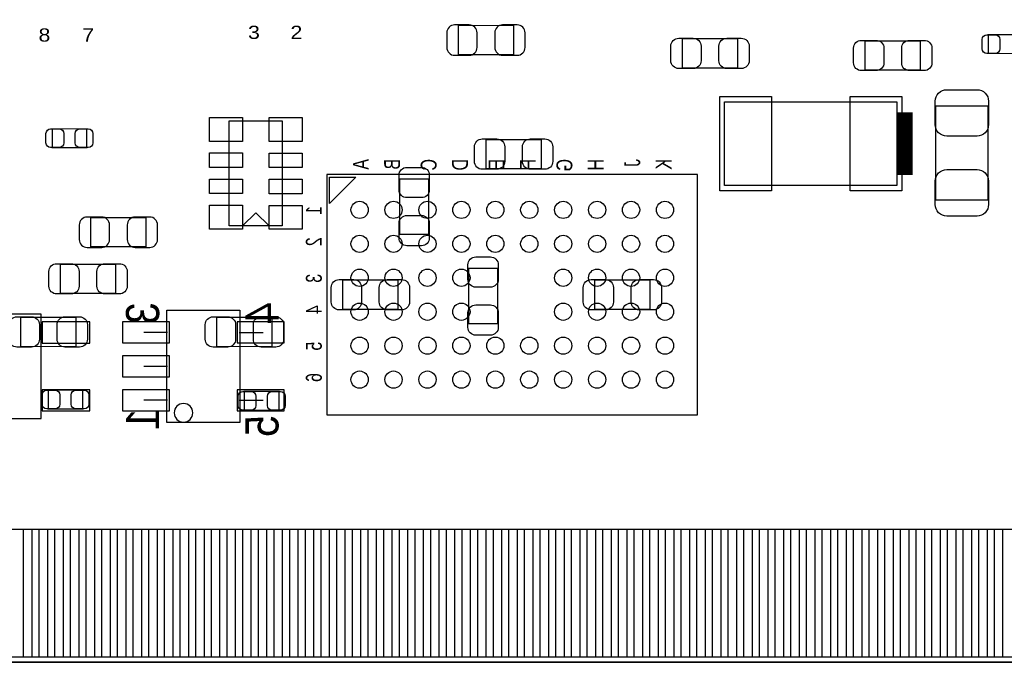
# Model space of a CAD drawing. Extents: x 7.2 to 74.8, y 33.9 to 67.
# Tile 4 of 8: x 39.6 to 58.5, y 34 to 46.3. Entities that reach past the tile are written whole.
import ezdxf
from ezdxf.enums import TextEntityAlignment as Align

# ---------------------------------------------------------------- set-up
doc = ezdxf.new("R2010")
doc.units = 0
for name, color, linetype in [('BG_OUTLINE', 3, 'CONTINUOUS'), ('PG_ASSEMBLY_BOTTOM', 140, 'CONTINUOUS'), ('PG_ASSEMBLY_TOP', 140, 'CONTINUOUS'), ('PIN_BOTTOM', 2, 'CONTINUOUS'), ('PIN_TOP', 160, 'CONTINUOUS')]:
    doc.layers.add(name, color=color, linetype=linetype)

msp = doc.modelspace()

# ---------------------------------------------------------------- linework, layer by layer
at = {"layer": 'BG_OUTLINE'}
msp.add_lwpolyline([(74.799952, 55.992776, 0.414214), (72.800972, 53.993796, 0.414214), (74.799952, 51.994816), (74.799952, 33.993836), (23.949152, 33.993836), (23.949152, 37.493956, 0.414214), (23.451312, 37.994336, 0.414214), (22.950932, 37.493956), (22.950932, 33.993836), (7.200392, 33.993836), (7.200392, 51.994816, 0.414214), (9.199372, 53.993796, 0.414214), (7.200392, 55.992776), (7.199884, 66.987928), (74.799952, 66.987928)], format="xyb", close=True, dxfattribs=at)
at = {"layer": 'PG_ASSEMBLY_BOTTOM', "const_width": 0.024892}
for points in [[(49.109884, 45.628052), (49.109884, 46.187868), (48.049688, 46.187868), (48.049688, 45.628052), (49.109884, 45.628052)], [(42.069512, 41.950132), (42.069512, 42.509948), (41.009316, 42.509948), (41.009316, 41.950132), (42.069512, 41.950132)]]:
    msp.add_lwpolyline(points, dxfattribs=at)
at = {"layer": 'PG_ASSEMBLY_BOTTOM'}
for points in [[(52.634896, 43.332146), (45.535088, 43.332146), (45.535088, 38.732206), (52.634896, 38.732206), (52.634896, 43.332146)], [(38.808152, 40.661336), (38.808152, 38.659816), (40.057832, 38.659816), (40.057832, 40.661336), (38.808152, 40.661336)], [(42.466768, 38.585394), (42.466768, 40.735504), (43.866816, 40.735504), (43.866816, 38.585394), (42.466768, 38.585394)], [(42.480992, 40.310816), (42.023792, 40.310816)], [(43.852592, 40.310816), (44.309792, 40.310816)], [(42.480992, 39.660576), (42.023792, 39.660576)], [(42.480992, 39.010336), (42.023792, 39.010336)], [(43.852592, 39.010336), (44.309792, 39.010336)]]:
    msp.add_lwpolyline(points, dxfattribs=at)
msp.add_lwpolyline([(45.584872, 43.282108), (46.084998, 43.282108), (45.584872, 42.782236)], close=True, dxfattribs=at)
msp.add_lwpolyline([(42.963592, 38.771576, 1), (42.607992, 38.771576, 1), (42.963592, 38.771576)], format="xyb", dxfattribs=at)
at = {"layer": 'PG_ASSEMBLY_TOP'}
for points, const_width in [([(58.20664, 45.651674), (58.20664, 46.011846), (58.866532, 46.011846), (58.866532, 45.651674), (58.20664, 45.651674)], 0.024892), ([(53.402484, 45.933868), (53.402484, 45.374052), (52.342288, 45.374052), (52.342288, 45.933868), (53.402484, 45.933868)], 0.024892), ([(55.844186, 45.33392), (55.844186, 45.893736), (56.904382, 45.893736), (56.904382, 45.33392), (55.844186, 45.33392)], 0.024892), ([(56.603646, 43.32732), (56.603646, 44.5262)], 0.29972), ([(57.19826, 44.648882), (58.198512, 44.648882), (58.198512, 42.849038), (57.19826, 42.849038), (57.19826, 44.648882)], 0.024892), ([(40.271446, 43.84929), (40.271446, 44.209462), (40.931338, 44.209462), (40.931338, 43.84929), (40.271446, 43.84929)], 0.024892), ([(49.64049, 44.004484), (49.64049, 43.444668), (48.580294, 43.444668), (48.580294, 44.004484), (49.64049, 44.004484)], 0.024892), ([(46.925484, 43.251374), (47.4853, 43.251374), (47.4853, 42.191178), (46.925484, 42.191178), (46.925484, 43.251374)], 0.024892), ([(40.426894, 41.057068), (40.426894, 41.616884), (41.48709, 41.616884), (41.48709, 41.057068), (40.426894, 41.057068)], 0.024892), ([(48.8061, 40.476678), (48.246284, 40.476678), (48.246284, 41.536874), (48.8061, 41.536874), (48.8061, 40.476678)], 0.024892), ([(46.89729, 41.312084), (46.89729, 40.752268), (45.837094, 40.752268), (45.837094, 41.312084), (46.89729, 41.312084)], 0.024892), ([(50.663094, 40.752268), (50.663094, 41.312084), (51.72329, 41.312084), (51.72329, 40.752268), (50.663094, 40.752268)], 0.024892), ([(39.664894, 40.041068), (39.664894, 40.600884), (40.72509, 40.600884), (40.72509, 40.041068), (39.664894, 40.041068)], 0.024892), ([(43.424094, 40.041068), (43.424094, 40.600884), (44.48429, 40.600884), (44.48429, 40.041068), (43.424094, 40.041068)], 0.024892), ([(40.855138, 39.205662), (40.855138, 38.84549), (40.195246, 38.84549), (40.195246, 39.205662), (40.855138, 39.205662)], 0.024892), ([(44.614338, 39.180262), (44.614338, 38.82009), (43.954446, 38.82009), (43.954446, 39.180262), (44.614338, 39.180262)], 0.024892)]:
    msp.add_lwpolyline(points, dxfattribs=dict(at, const_width=const_width))
msp.add_lwpolyline([(56.453786, 44.72686), (56.453786, 43.12666), (53.151786, 43.12666), (53.151786, 44.72686)], close=True, dxfattribs=at)
for points in [[(43.6626, 42.3545), (43.6626, 44.3611), (44.6786, 44.3611), (44.6786, 42.3545), (43.6626, 42.3545)], [(44.1706, 42.60342), (43.9166, 42.34942)], [(44.1706, 42.60342), (44.4246, 42.34942)], [(23.949152, 33.993836), (74.80046, 33.994344)], [(23.949152, 33.993836), (74.80046, 33.994344)]]:
    msp.add_lwpolyline(points, dxfattribs=at)
at = {"layer": 'PIN_BOTTOM'}
for points in [[(47.979838, 45.617892), (48.259746, 45.617892, 0.414846), (48.40986, 45.768006), (48.40986, 46.047914, 0.414846), (48.259746, 46.198028), (47.979838, 46.198028, 0.414846), (47.829724, 46.047914), (47.829724, 45.768006, 0.414846)], [(49.179734, 46.198028), (48.899826, 46.198028, 0.414846), (48.749712, 46.047914), (48.749712, 45.768006, 0.414846), (48.899826, 45.617892), (49.179734, 45.617892, 0.414846), (49.329848, 45.768006), (49.329848, 46.047914, 0.414846)], [(40.939466, 41.939972), (41.219374, 41.939972, 0.414846), (41.369488, 42.090086), (41.369488, 42.369994, 0.414846), (41.219374, 42.520108), (40.939466, 42.520108, 0.414846), (40.789352, 42.369994), (40.789352, 42.090086, 0.414846)], [(42.139362, 42.520108), (41.859454, 42.520108, 0.414846), (41.70934, 42.369994), (41.70934, 42.090086, 0.414846), (41.859454, 41.939972), (42.139362, 41.939972, 0.414846), (42.289476, 42.090086), (42.289476, 42.369994, 0.414846)]]:
    msp.add_lwpolyline(points, format="xyb", close=True, dxfattribs=at)
for points in [[(40.990012, 40.514016), (40.075612, 40.514016), (40.075612, 40.107616), (40.990012, 40.107616)], [(41.617011, 40.110791), (42.516933, 40.110791), (42.516933, 40.510841), (41.617011, 40.510841)], [(43.816651, 40.110791), (44.716573, 40.110791), (44.716573, 40.510841), (43.816651, 40.510841)], [(41.617011, 39.460551), (42.516933, 39.460551), (42.516933, 39.860601), (41.617011, 39.860601)], [(40.990012, 39.213536), (40.075612, 39.213536), (40.075612, 38.807136), (40.990012, 38.807136)], [(41.617011, 38.810311), (42.516933, 38.810311), (42.516933, 39.210361), (41.617011, 39.210361)], [(43.816651, 38.810311), (44.716573, 38.810311), (44.716573, 39.210361), (43.816651, 39.210361)], [(39.421816, 34.09442), (39.421816, 36.54425), (39.879016, 36.54425), (39.879016, 34.09442)], [(40.021764, 34.09442), (40.021764, 36.54425), (40.478964, 36.54425), (40.478964, 34.09442)], [(40.621712, 34.09442), (40.621712, 36.54425), (41.078912, 36.54425), (41.078912, 34.09442)], [(41.221914, 34.09442), (41.221914, 36.54425), (41.679114, 36.54425), (41.679114, 34.09442)], [(41.821862, 34.09442), (41.821862, 36.54425), (42.279062, 36.54425), (42.279062, 34.09442)], [(42.42181, 34.09442), (42.42181, 36.54425), (42.87901, 36.54425), (42.87901, 34.09442)], [(43.021758, 34.09442), (43.021758, 36.54425), (43.478958, 36.54425), (43.478958, 34.09442)], [(43.621706, 34.09442), (43.621706, 36.54425), (44.078906, 36.54425), (44.078906, 34.09442)], [(44.221908, 34.09442), (44.221908, 36.54425), (44.679108, 36.54425), (44.679108, 34.09442)], [(44.821856, 34.09442), (44.821856, 36.54425), (45.279056, 36.54425), (45.279056, 34.09442)], [(45.421804, 34.09442), (45.421804, 36.54425), (45.879004, 36.54425), (45.879004, 34.09442)], [(46.021752, 34.09442), (46.021752, 36.54425), (46.478952, 36.54425), (46.478952, 34.09442)], [(46.6217, 34.09442), (46.6217, 36.54425), (47.0789, 36.54425), (47.0789, 34.09442)], [(47.221902, 34.09442), (47.221902, 36.54425), (47.679102, 36.54425), (47.679102, 34.09442)], [(47.82185, 34.09442), (47.82185, 36.54425), (48.27905, 36.54425), (48.27905, 34.09442)], [(48.421798, 34.09442), (48.421798, 36.54425), (48.878998, 36.54425), (48.878998, 34.09442)], [(49.021746, 34.09442), (49.021746, 36.54425), (49.478946, 36.54425), (49.478946, 34.09442)], [(49.621694, 34.09442), (49.621694, 36.54425), (50.078894, 36.54425), (50.078894, 34.09442)], [(50.221896, 34.09442), (50.221896, 36.54425), (50.679096, 36.54425), (50.679096, 34.09442)], [(50.821844, 34.09442), (50.821844, 36.54425), (51.279044, 36.54425), (51.279044, 34.09442)], [(51.421792, 34.09442), (51.421792, 36.54425), (51.878992, 36.54425), (51.878992, 34.09442)], [(52.02174, 34.09442), (52.02174, 36.54425), (52.47894, 36.54425), (52.47894, 34.09442)], [(52.621688, 34.09442), (52.621688, 36.54425), (53.078888, 36.54425), (53.078888, 34.09442)], [(53.22189, 34.09442), (53.22189, 36.54425), (53.67909, 36.54425), (53.67909, 34.09442)], [(53.821838, 34.09442), (53.821838, 36.54425), (54.279038, 36.54425), (54.279038, 34.09442)], [(54.421786, 34.09442), (54.421786, 36.54425), (54.878986, 36.54425), (54.878986, 34.09442)], [(55.021734, 34.09442), (55.021734, 36.54425), (55.478934, 36.54425), (55.478934, 34.09442)], [(55.621682, 34.09442), (55.621682, 36.54425), (56.078882, 36.54425), (56.078882, 34.09442)], [(56.221884, 34.09442), (56.221884, 36.54425), (56.679084, 36.54425), (56.679084, 34.09442)], [(56.821832, 34.09442), (56.821832, 36.54425), (57.279032, 36.54425), (57.279032, 34.09442)], [(57.42178, 34.09442), (57.42178, 36.54425), (57.87898, 36.54425), (57.87898, 34.09442)], [(58.021728, 34.09442), (58.021728, 36.54425), (58.478928, 36.54425), (58.478928, 34.09442)]]:
    msp.add_lwpolyline(points, close=True, dxfattribs=at)
for centre in [(46.159928, 42.657268), (46.809914, 42.657268), (47.4599, 42.657268), (48.109886, 42.657268), (48.759872, 42.657268), (49.410112, 42.657268), (50.060098, 42.657268), (50.710084, 42.657268), (51.36007, 42.657268), (52.010056, 42.657268), (46.159928, 42.007282), (46.809914, 42.007282), (47.4599, 42.007282), (48.109886, 42.007282), (48.759872, 42.007282), (49.410112, 42.007282), (50.060098, 42.007282), (50.710084, 42.007282), (51.36007, 42.007282), (52.010056, 42.007282), (46.159928, 41.357296), (46.809914, 41.357296), (47.4599, 41.357296), (48.109886, 41.357296), (50.060098, 41.357296), (50.710084, 41.357296), (51.36007, 41.357296), (52.010056, 41.357296), (46.159928, 40.707056), (46.809914, 40.707056), (47.4599, 40.707056), (48.109886, 40.707056), (50.060098, 40.707056), (50.710084, 40.707056), (51.36007, 40.707056), (52.010056, 40.707056), (46.159928, 40.05707), (46.809914, 40.05707), (47.4599, 40.05707), (48.109886, 40.05707), (48.759872, 40.05707), (49.410112, 40.05707), (50.060098, 40.05707), (50.710084, 40.05707), (51.36007, 40.05707), (52.010056, 40.05707), (46.159928, 39.407084), (46.809914, 39.407084), (47.4599, 39.407084), (48.109886, 39.407084), (48.759872, 39.407084), (49.410112, 39.407084), (50.060098, 39.407084), (50.710084, 39.407084), (51.36007, 39.407084), (52.010056, 39.407084)]:
    msp.add_circle(centre, 0.164973, dxfattribs=at)
at = {"layer": 'PIN_TOP'}
for points in [[(52.272438, 45.944028), (52.552346, 45.944028, -0.414846), (52.70246, 45.793914), (52.70246, 45.514006, -0.414846), (52.552346, 45.363892), (52.272438, 45.363892, -0.414846), (52.122324, 45.514006), (52.122324, 45.793914, -0.414846)], [(53.472334, 45.363892), (53.192426, 45.363892, -0.414846), (53.042312, 45.514006), (53.042312, 45.793914, -0.414846), (53.192426, 45.944028), (53.472334, 45.944028, -0.414846), (53.622448, 45.793914), (53.622448, 45.514006, -0.414846)], [(55.774336, 45.903896), (56.054244, 45.903896, -0.414846), (56.204358, 45.753782), (56.204358, 45.473874, -0.414846), (56.054244, 45.32376), (55.774336, 45.32376, -0.414846), (55.624222, 45.473874), (55.624222, 45.753782, -0.414846)], [(56.974232, 45.32376), (56.694324, 45.32376, -0.414846), (56.54421, 45.473874), (56.54421, 45.753782, -0.414846), (56.694324, 45.903896), (56.974232, 45.903896, -0.414846), (57.124346, 45.753782), (57.124346, 45.473874, -0.414846)], [(58.176668, 46.011846), (58.336688, 46.011846, -0.413587), (58.426604, 45.921676), (58.426604, 45.741844, -0.413587), (58.336688, 45.651674), (58.176668, 45.651674, -0.413587), (58.086752, 45.741844), (58.086752, 45.921676, -0.413587)], [(58.208418, 44.739052), (58.208418, 44.288964, -0.414414), (57.988454, 44.069), (57.408318, 44.069, -0.414414), (57.188354, 44.288964), (57.188354, 44.739052, -0.414414), (57.408318, 44.959016), (57.988454, 44.959016, -0.414414)], [(40.241474, 44.209462), (40.401494, 44.209462, -0.413587), (40.49141, 44.119292), (40.49141, 43.93946, -0.413587), (40.401494, 43.84929), (40.241474, 43.84929, -0.413587), (40.151558, 43.93946), (40.151558, 44.119292, -0.413587)], [(40.96131, 43.84929), (40.80129, 43.84929, -0.413587), (40.711374, 43.93946), (40.711374, 44.119292, -0.413587), (40.80129, 44.209462), (40.96131, 44.209462, -0.413587), (41.051226, 44.119292), (41.051226, 43.93946, -0.413587)], [(48.510444, 44.014644), (48.790352, 44.014644, -0.414846), (48.940466, 43.86453), (48.940466, 43.584622, -0.414846), (48.790352, 43.434508), (48.510444, 43.434508, -0.414846), (48.36033, 43.584622), (48.36033, 43.86453, -0.414846)], [(49.71034, 43.434508), (49.430432, 43.434508, -0.414846), (49.280318, 43.584622), (49.280318, 43.86453, -0.414846), (49.430432, 44.014644), (49.71034, 44.014644, -0.414846), (49.860454, 43.86453), (49.860454, 43.584622, -0.414846)], [(47.49546, 43.321224), (47.49546, 43.041316, -0.414846), (47.345346, 42.891202), (47.065438, 42.891202, -0.414846), (46.915324, 43.041316), (46.915324, 43.321224, -0.414846), (47.065438, 43.471338), (47.345346, 43.471338, -0.414846)], [(57.188354, 42.758868), (57.188354, 43.208956, -0.414414), (57.408318, 43.42892), (57.988454, 43.42892, -0.414414), (58.208418, 43.208956), (58.208418, 42.758868, -0.414414), (57.988454, 42.538904), (57.408318, 42.538904, -0.414414)], [(46.915324, 42.121328), (46.915324, 42.401236, -0.414846), (47.065438, 42.55135), (47.345346, 42.55135, -0.414846), (47.49546, 42.401236), (47.49546, 42.121328, -0.414846), (47.345346, 41.971214), (47.065438, 41.971214, -0.414846)], [(48.81626, 41.606724), (48.81626, 41.326816, -0.414846), (48.666146, 41.176702), (48.386238, 41.176702, -0.414846), (48.236124, 41.326816), (48.236124, 41.606724, -0.414846), (48.386238, 41.756838), (48.666146, 41.756838, -0.414846)], [(40.357044, 41.627044), (40.636952, 41.627044, -0.414846), (40.787066, 41.47693), (40.787066, 41.197022, -0.414846), (40.636952, 41.046908), (40.357044, 41.046908, -0.414846), (40.20693, 41.197022), (40.20693, 41.47693, -0.414846)], [(41.55694, 41.046908), (41.277032, 41.046908, -0.414846), (41.126918, 41.197022), (41.126918, 41.47693, -0.414846), (41.277032, 41.627044), (41.55694, 41.627044, -0.414846), (41.707054, 41.47693), (41.707054, 41.197022, -0.414846)], [(45.767244, 41.322244), (46.047152, 41.322244, -0.414846), (46.197266, 41.17213), (46.197266, 40.892222, -0.414846), (46.047152, 40.742108), (45.767244, 40.742108, -0.414846), (45.61713, 40.892222), (45.61713, 41.17213, -0.414846)], [(46.96714, 40.742108), (46.687232, 40.742108, -0.414846), (46.537118, 40.892222), (46.537118, 41.17213, -0.414846), (46.687232, 41.322244), (46.96714, 41.322244, -0.414846), (47.117254, 41.17213), (47.117254, 40.892222, -0.414846)], [(50.593244, 41.322244), (50.873152, 41.322244, -0.414846), (51.023266, 41.17213), (51.023266, 40.892222, -0.414846), (50.873152, 40.742108), (50.593244, 40.742108, -0.414846), (50.44313, 40.892222), (50.44313, 41.17213, -0.414846)], [(51.79314, 40.742108), (51.513232, 40.742108, -0.414846), (51.363118, 40.892222), (51.363118, 41.17213, -0.414846), (51.513232, 41.322244), (51.79314, 41.322244, -0.414846), (51.943254, 41.17213), (51.943254, 40.892222, -0.414846)], [(48.236124, 40.406828), (48.236124, 40.686736, -0.414846), (48.386238, 40.83685), (48.666146, 40.83685, -0.414846), (48.81626, 40.686736), (48.81626, 40.406828, -0.414846), (48.666146, 40.256714), (48.386238, 40.256714, -0.414846)], [(39.595044, 40.611044), (39.874952, 40.611044, -0.414846), (40.025066, 40.46093), (40.025066, 40.181022, -0.414846), (39.874952, 40.030908), (39.595044, 40.030908, -0.414846), (39.44493, 40.181022), (39.44493, 40.46093, -0.414846)], [(40.79494, 40.030908), (40.515032, 40.030908, -0.414846), (40.364918, 40.181022), (40.364918, 40.46093, -0.414846), (40.515032, 40.611044), (40.79494, 40.611044, -0.414846), (40.945054, 40.46093), (40.945054, 40.181022, -0.414846)], [(43.354244, 40.611044), (43.634152, 40.611044, -0.414846), (43.784266, 40.46093), (43.784266, 40.181022, -0.414846), (43.634152, 40.030908), (43.354244, 40.030908, -0.414846), (43.20413, 40.181022), (43.20413, 40.46093, -0.414846)], [(44.55414, 40.030908), (44.274232, 40.030908, -0.414846), (44.124118, 40.181022), (44.124118, 40.46093, -0.414846), (44.274232, 40.611044), (44.55414, 40.611044, -0.414846), (44.704254, 40.46093), (44.704254, 40.181022, -0.414846)], [(40.165274, 39.205662), (40.325294, 39.205662, -0.413587), (40.41521, 39.115492), (40.41521, 38.93566, -0.413587), (40.325294, 38.84549), (40.165274, 38.84549, -0.413587), (40.075358, 38.93566), (40.075358, 39.115492, -0.413587)], [(40.88511, 38.84549), (40.72509, 38.84549, -0.413587), (40.635174, 38.93566), (40.635174, 39.115492, -0.413587), (40.72509, 39.205662), (40.88511, 39.205662, -0.413587), (40.975026, 39.115492), (40.975026, 38.93566, -0.413587)], [(43.924474, 39.180262), (44.084494, 39.180262, -0.413587), (44.17441, 39.090092), (44.17441, 38.91026, -0.413587), (44.084494, 38.82009), (43.924474, 38.82009, -0.413587), (43.834558, 38.91026), (43.834558, 39.090092, -0.413587)], [(44.64431, 38.82009), (44.48429, 38.82009, -0.413587), (44.394374, 38.91026), (44.394374, 39.090092, -0.413587), (44.48429, 39.180262), (44.64431, 39.180262, -0.413587), (44.734226, 39.090092), (44.734226, 38.91026, -0.413587)]]:
    msp.add_lwpolyline(points, format="xyb", close=True, dxfattribs=at)
for points in [[(54.048406, 44.82846), (54.048406, 43.02506), (53.057806, 43.02506), (53.057806, 44.82846)], [(56.547766, 44.82846), (56.547766, 43.02506), (55.557166, 43.02506), (55.557166, 44.82846)], [(43.9166, 43.9674), (43.2816, 43.9674), (43.2816, 44.4246), (43.9166, 44.4246)], [(45.0596, 43.9674), (44.4246, 43.9674), (44.4246, 44.4246), (45.0596, 44.4246)], [(43.9166, 43.46956), (43.2816, 43.46956), (43.2816, 43.74896), (43.9166, 43.74896)], [(45.0596, 43.46702), (44.4246, 43.46702), (44.4246, 43.74642), (45.0596, 43.74642)], [(43.9166, 42.96918), (43.2816, 42.96918), (43.2816, 43.24858), (43.9166, 43.24858)], [(45.0596, 42.96664), (44.4246, 42.96664), (44.4246, 43.24604), (45.0596, 43.24604)], [(43.9166, 42.291), (43.2816, 42.291), (43.2816, 42.7482), (43.9166, 42.7482)], [(45.0596, 42.28592), (44.4246, 42.28592), (44.4246, 42.74312), (45.0596, 42.74312)], [(39.72179, 34.09442), (39.72179, 36.54425), (40.17899, 36.54425), (40.17899, 34.09442)], [(40.321738, 34.09442), (40.321738, 36.54425), (40.778938, 36.54425), (40.778938, 34.09442)], [(40.921686, 34.09442), (40.921686, 36.54425), (41.378886, 36.54425), (41.378886, 34.09442)], [(41.521888, 34.09442), (41.521888, 36.54425), (41.979088, 36.54425), (41.979088, 34.09442)], [(42.121836, 34.09442), (42.121836, 36.54425), (42.579036, 36.54425), (42.579036, 34.09442)], [(42.721784, 34.09442), (42.721784, 36.54425), (43.178984, 36.54425), (43.178984, 34.09442)], [(43.321732, 34.09442), (43.321732, 36.54425), (43.778932, 36.54425), (43.778932, 34.09442)], [(43.92168, 34.09442), (43.92168, 36.54425), (44.37888, 36.54425), (44.37888, 34.09442)], [(44.521882, 34.09442), (44.521882, 36.54425), (44.979082, 36.54425), (44.979082, 34.09442)], [(45.12183, 34.09442), (45.12183, 36.54425), (45.57903, 36.54425), (45.57903, 34.09442)], [(45.721778, 34.09442), (45.721778, 36.54425), (46.178978, 36.54425), (46.178978, 34.09442)], [(46.321726, 34.09442), (46.321726, 36.54425), (46.778926, 36.54425), (46.778926, 34.09442)], [(46.921674, 34.09442), (46.921674, 36.54425), (47.378874, 36.54425), (47.378874, 34.09442)], [(47.521876, 34.09442), (47.521876, 36.54425), (47.979076, 36.54425), (47.979076, 34.09442)], [(48.121824, 34.09442), (48.121824, 36.54425), (48.579024, 36.54425), (48.579024, 34.09442)], [(48.721772, 34.09442), (48.721772, 36.54425), (49.178972, 36.54425), (49.178972, 34.09442)], [(49.32172, 34.09442), (49.32172, 36.54425), (49.77892, 36.54425), (49.77892, 34.09442)], [(49.921668, 34.09442), (49.921668, 36.54425), (50.378868, 36.54425), (50.378868, 34.09442)], [(50.52187, 34.09442), (50.52187, 36.54425), (50.97907, 36.54425), (50.97907, 34.09442)], [(51.121818, 34.09442), (51.121818, 36.54425), (51.579018, 36.54425), (51.579018, 34.09442)], [(51.721766, 34.09442), (51.721766, 36.54425), (52.178966, 36.54425), (52.178966, 34.09442)], [(52.321714, 34.09442), (52.321714, 36.54425), (52.778914, 36.54425), (52.778914, 34.09442)], [(52.921916, 34.09442), (52.921916, 36.54425), (53.379116, 36.54425), (53.379116, 34.09442)], [(53.521864, 34.09442), (53.521864, 36.54425), (53.979064, 36.54425), (53.979064, 34.09442)], [(54.121812, 34.09442), (54.121812, 36.54425), (54.579012, 36.54425), (54.579012, 34.09442)], [(54.72176, 34.09442), (54.72176, 36.54425), (55.17896, 36.54425), (55.17896, 34.09442)], [(55.321708, 34.09442), (55.321708, 36.54425), (55.778908, 36.54425), (55.778908, 34.09442)], [(55.92191, 34.09442), (55.92191, 36.54425), (56.37911, 36.54425), (56.37911, 34.09442)], [(56.521858, 34.09442), (56.521858, 36.54425), (56.979058, 36.54425), (56.979058, 34.09442)], [(57.121806, 34.09442), (57.121806, 36.54425), (57.579006, 36.54425), (57.579006, 34.09442)], [(57.721754, 34.09442), (57.721754, 36.54425), (58.178954, 36.54425), (58.178954, 34.09442)], [(58.321702, 34.09442), (58.321702, 36.54425), (58.778902, 36.54425), (58.778902, 34.09442)]]:
    msp.add_lwpolyline(points, close=True, dxfattribs=at)

# ---------------------------------------------------------------- texts
at = {"layer": 'PG_ASSEMBLY_BOTTOM', "text_generation_flag": 2, "width": 0.75}
for s, p in [('A', (46.334934, 43.63212)), ('B', (46.934882, 43.63212)), ('C', (47.634906, 43.63212)), ('D', (48.235108, 43.63212)), ('E', (48.934878, 43.63212)), ('F', (49.53508, 43.63212)), ('G', (50.235104, 43.63212)), ('H', (50.835052, 43.63212)), ('J', (51.535076, 43.63212)), ('K', (52.135024, 43.63212)), ('1', (45.435012, 42.732198)), ('2', (45.435012, 42.13225)), ('3', (45.435012, 41.432226)), ('4', (45.435012, 40.832278)), ('5', (45.435012, 40.132254)), ('6', (45.435012, 39.532052))]:
    msp.add_text(s, height=0.3048, rotation=90, dxfattribs=at).set_placement(p)
at = {"layer": 'PG_ASSEMBLY_BOTTOM', "text_generation_flag": 2, "width": 0.88}
for s, p in [('3', (42.319956, 40.676576)), ('4', (44.60621, 40.676576)), ('1', (42.319956, 38.644576)), ('5', (44.60621, 38.517576))]:
    msp.add_text(s, height=0.635, rotation=90, dxfattribs=at).set_placement(p, align=Align.CENTER)
at = {"layer": 'PG_ASSEMBLY_TOP', "width": 1.2}
for s, p in [('8', (40.009318, 45.879258)), ('7', (40.847518, 45.879258)), ('3', (44.022518, 45.930058)), ('2', (44.835318, 45.930058))]:
    msp.add_text(s, height=0.254, dxfattribs=at).set_placement(p)

doc.saveas('drawing.dxf')
